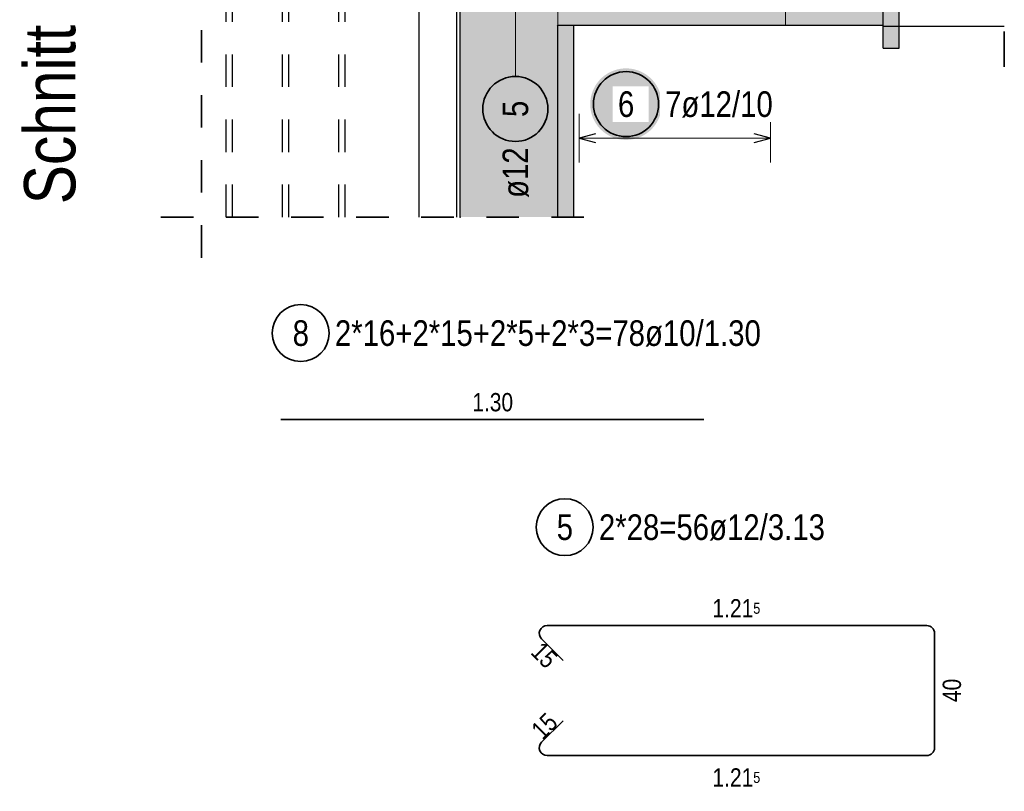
# Model space of a CAD drawing. Header units: millimetres. Extents: x -80 to 34, y 0 to 18.
# Tile 121 of 135: x 6.77 to 9.79, y 7.75 to 10.12. Entities that reach past the tile are written whole.
import ezdxf

# ---------------------------------------------------------------- set-up
doc = ezdxf.new("R2010")
doc.units = ezdxf.units.MM
doc.linetypes.add('HIDDEN', pattern=[0.375, 0.25, -0.125])
doc.layers.add('Geschnittene Kanten', color=7, linetype='Continuous', lineweight=20)
doc.layers.add('Schraffuren', color=7, linetype='Continuous', lineweight=20)
doc.styles.add('Arial Narrow', font='ARIALN.TTF')
doc.linetypes.add('STRAKON_Linetype_13', pattern='A,15,[130,ltypeshp.shx,S=1.875,R=-30,X=0,Y=0],-1.875,[130,ltypeshp.shx,S=1.875,R=-30,X=0,Y=0]', length=16.875)

msp = doc.modelspace()

# ---------------------------------------------------------------- hatches: boundary and pattern name
at = {"lineweight": 25, "true_color": 0xcef2bf}
for points in [[(9.420262, 10.102671), (9.420262, 12.802676), (9.120262, 12.802676), (9.120262, 10.102671)], [(8.120263, 9.512779), (8.420262, 9.512779), (8.420263, 10.602671), (8.120263, 10.602671)], [(8.420262, 10.102671), (9.120262, 10.102671), (9.120262, 10.602671), (8.420263, 10.602671)]]:
    msp.add_hatch(color=254, dxfattribs=at).paths.add_polyline_path(points)
at = {"lineweight": 25, "true_color": 0xffffff}
msp.add_hatch(color=7, dxfattribs=at).paths.add_polyline_path([(8.7403, 9.860029), (8.740233, 9.863868), (8.740032, 9.867703), (8.739697, 9.871528), (8.739229, 9.875339), (8.738629, 9.879131), (8.737896, 9.8829), (8.737032, 9.886641), (8.736039, 9.89035), (8.734916, 9.894021), (8.733666, 9.897652), (8.73229, 9.901236), (8.73079, 9.90477), (8.729167, 9.90825), (8.727424, 9.911671), (8.725563, 9.915029), (8.723585, 9.918321), (8.721494, 9.921541), (8.719292, 9.924686), (8.716981, 9.927752), (8.714565, 9.930736), (8.712046, 9.933634), (8.709427, 9.936442), (8.706712, 9.939157), (8.703904, 9.941775), (8.701006, 9.944294), (8.698023, 9.946711), (8.694956, 9.949021), (8.691811, 9.951224), (8.688591, 9.953315), (8.6853, 9.955292), (8.681942, 9.957154), (8.678521, 9.958897), (8.675041, 9.960519), (8.671507, 9.96202), (8.667922, 9.963396), (8.664292, 9.964646), (8.66062, 9.965768), (8.656911, 9.966762), (8.65317, 9.967626), (8.649401, 9.968358), (8.645609, 9.968959), (8.641798, 9.969427), (8.637973, 9.969762), (8.634139, 9.969962), (8.6303, 9.970029), (8.626461, 9.969962), (8.622627, 9.969762), (8.618802, 9.969427), (8.614991, 9.968959), (8.611199, 9.968358), (8.60743, 9.967626), (8.603688, 9.966762), (8.59998, 9.965768), (8.596308, 9.964646), (8.592678, 9.963396), (8.589093, 9.96202), (8.585559, 9.960519), (8.582079, 9.958897), (8.578658, 9.957154), (8.5753, 9.955292), (8.572009, 9.953315), (8.568789, 9.951224), (8.565643, 9.949021), (8.562577, 9.946711), (8.559593, 9.944294), (8.556695, 9.941775), (8.553887, 9.939157), (8.551172, 9.936442), (8.548554, 9.933634), (8.546035, 9.930736), (8.543619, 9.927752), (8.541308, 9.924686), (8.539106, 9.921541), (8.537015, 9.918321), (8.535037, 9.915029), (8.533176, 9.911671), (8.531432, 9.90825), (8.52981, 9.90477), (8.52831, 9.901236), (8.526934, 9.897652), (8.525684, 9.894021), (8.524561, 9.89035), (8.523567, 9.886641), (8.522704, 9.8829), (8.521971, 9.879131), (8.52137, 9.875339), (8.520902, 9.871528), (8.520568, 9.867703), (8.520367, 9.863868), (8.5203, 9.860029), (8.520367, 9.856191), (8.520568, 9.852356), (8.520902, 9.848531), (8.52137, 9.84472), (8.521971, 9.840928), (8.522704, 9.837159), (8.523567, 9.833418), (8.524561, 9.829709), (8.525684, 9.826038), (8.526934, 9.822407), (8.52831, 9.818823), (8.52981, 9.815288), (8.531432, 9.811809), (8.533176, 9.808388), (8.535037, 9.805029), (8.537015, 9.801738), (8.539106, 9.798518), (8.541308, 9.795373), (8.543619, 9.792307), (8.546035, 9.789323), (8.548554, 9.786425), (8.551172, 9.783617), (8.553887, 9.780902), (8.556695, 9.778284), (8.559593, 9.775765), (8.562577, 9.773348), (8.565643, 9.771038), (8.568789, 9.768835), (8.572009, 9.766744), (8.5753, 9.764767), (8.578658, 9.762905), (8.582079, 9.761162), (8.585559, 9.759539), (8.589093, 9.758039), (8.592678, 9.756663), (8.596308, 9.755413), (8.59998, 9.754291), (8.603688, 9.753297), (8.60743, 9.752433), (8.611199, 9.751701), (8.614991, 9.7511), (8.618802, 9.750632), (8.622627, 9.750297), (8.626461, 9.750096), (8.6303, 9.750029), (8.634139, 9.750096), (8.637973, 9.750297), (8.641798, 9.750632), (8.645609, 9.7511), (8.649401, 9.751701), (8.65317, 9.752433), (8.656911, 9.753297), (8.66062, 9.754291), (8.664292, 9.755413), (8.667922, 9.756663), (8.671507, 9.758039), (8.675041, 9.759539), (8.678521, 9.761162), (8.681942, 9.762905), (8.6853, 9.764767), (8.688591, 9.766744), (8.691811, 9.768835), (8.694956, 9.771038), (8.698023, 9.773348), (8.701006, 9.775765), (8.703904, 9.778284), (8.706712, 9.780902), (8.709427, 9.783617), (8.712046, 9.786425), (8.714565, 9.789323), (8.716981, 9.792307), (8.719292, 9.795373), (8.721494, 9.798518), (8.723585, 9.801738), (8.725563, 9.805029), (8.727424, 9.808388), (8.729167, 9.811809), (8.73079, 9.815288), (8.73229, 9.818823), (8.733666, 9.822407), (8.734916, 9.826038), (8.736039, 9.829709), (8.737032, 9.833418), (8.737896, 9.837159), (8.738629, 9.840928), (8.739229, 9.84472), (8.739697, 9.848531), (8.740032, 9.852356)])
at = {"layer": 'Schraffuren', "lineweight": 25, "true_color": 0xeaffea}
for points in [[(9.470262, 10.03196), (9.470262, 12.873387), (9.420262, 12.873387), (9.420262, 10.03196)], [(8.420262, 9.512779), (8.470262, 9.512779), (8.470262, 10.102671), (8.420262, 10.102671)]]:
    msp.add_hatch(color=7, dxfattribs=at).paths.add_polyline_path(points)

# ---------------------------------------------------------------- linework, layer by layer
at = {"color": 2, "linetype": 'HIDDEN', "lineweight": 35, "ltscale": 0.25}
for p, q in [((9.792955, 9.9837), (9.792955, 11.105245)), ((7.325991, 9.387779), (7.325991, 10.902673)), ((9.792955, 9.975245), (9.792955, 10.2337)), ((7.200991, 9.512779), (8.595262, 9.512779))]:
    msp.add_line(p, q, dxfattribs=at)
at = {"color": 6, "linetype": 'STRAKON_Linetype_13', "lineweight": 13, "ltscale": 0.01}
for p, q in [((8.420263, 10.602671), (8.420262, 10.102671)), ((9.120262, 10.602671), (9.120262, 10.102671))]:
    msp.add_line(p, q, dxfattribs=at)
at = {"color": 3, "linetype": 'HIDDEN', "lineweight": 25, "ltscale": 0.25}
for p, q in [((7.401263, 9.512779), (7.401263, 10.387673)), ((7.421263, 9.512779), (7.421263, 10.387673)), ((7.574263, 9.512779), (7.574263, 10.387673)), ((7.594263, 9.512779), (7.594263, 10.387673)), ((7.747263, 9.512779), (7.747263, 10.387673)), ((7.767263, 9.512779), (7.767263, 10.387673)), ((9.420262, 10.100245), (9.470262, 10.100245))]:
    msp.add_line(p, q, dxfattribs=at)
at = {"color": 3, "linetype": 'Continuous', "lineweight": 25}
for p, q in [((7.99417, 9.512779), (7.99417, 10.387673)), ((8.110263, 9.512779), (8.110263, 10.387673)), ((9.470262, 10.100245), (9.792955, 10.100245)), ((8.536262, 9.76866), (8.486262, 9.755263)), ((8.486262, 9.755263), (8.536262, 9.741865)), ((9.074261, 9.755263), (9.024261, 9.76866)), ((9.024261, 9.741865), (9.074261, 9.755263))]:
    msp.add_line(p, q, dxfattribs=at)
at = {"color": 5, "linetype": 'Continuous', "lineweight": 18}
for p, q in [((8.290126, 9.94519), (8.290126, 10.175245)), ((8.486262, 9.830263), (8.486262, 9.680263)), ((9.074261, 9.680263), (9.074261, 9.830263)), ((8.486262, 9.755263), (9.074261, 9.755263))]:
    msp.add_line(p, q, dxfattribs=at)
at = {"color": 2, "linetype": 'Continuous', "lineweight": 35}
for p, q in [((8.38759, 8.256436), (9.55459, 8.256436)), ((9.57859, 8.232436), (9.57859, 7.880436)), ((8.4367, 8.149386), (8.37062, 8.215466)), ((8.37062, 7.897407), (8.4367, 7.963487)), ((9.55459, 7.856436), (8.38759, 7.856436))]:
    msp.add_line(p, q, dxfattribs=at)
at = {"color": 9, "linetype": 'Continuous', "lineweight": 0}
for centre in [(8.420262, 10.100245), (8.120263, 9.512779)]:
    msp.add_circle(centre, 0.00111, dxfattribs=at)
at = {"color": 2, "linetype": 'Continuous', "lineweight": 35}
for centre, radius in [((8.6303, 9.860029), 0.1), ((8.290126, 9.84519), 0.1), ((8.441997, 8.558951), 0.0875)]:
    msp.add_circle(centre, radius, dxfattribs=at)
for centre, start, end in [((8.38759, 8.232436), 90, 225), ((9.55459, 8.232436), 0, 90), ((8.38759, 7.880436), 135, 270), ((9.55459, 7.880436), 270, 0)]:
    msp.add_arc(centre, 0.024, start, end, dxfattribs=at)
at = {"layer": 'Geschnittene Kanten', "color": 3, "linetype": 'Continuous', "lineweight": 25}
for p, q in [((9.470262, 10.03196), (9.470262, 12.873387)), ((9.420262, 10.102671), (9.420262, 12.802676)), ((8.120262, 9.512779), (8.120262, 10.602671)), ((8.420262, 9.512779), (8.420262, 10.102671)), ((8.420262, 10.102671), (9.120262, 10.102671)), ((8.470262, 9.512779), (8.470262, 10.102671)), ((9.120262, 10.102671), (9.420262, 10.102671)), ((9.420262, 10.03196), (9.420262, 10.102671)), ((9.420262, 10.03196), (9.470262, 10.03196))]:
    msp.add_line(p, q, dxfattribs=at)
at = {"layer": 'Schraffuren', "color": 2, "linetype": 'Continuous', "lineweight": 35}
msp.add_line((8.869666, 8.890285), (7.569666, 8.890285), dxfattribs=at)
msp.add_circle((7.63052, 9.155816), 0.0875, dxfattribs=at)

# ---------------------------------------------------------------- texts
at = {"color": 1, "lineweight": 70, "style": 'Arial Narrow'}
msp.add_text('Schnitt B - B   M. 1:25', height=0.1575, rotation=90, dxfattribs=at).set_placement((6.937762, 9.552343))
at = {"color": 2, "lineweight": 35, "char_height": 0.07875, "attachment_point": 1, "rotation": 90, "line_spacing_factor": 0.9, "style": 'Arial Narrow'}
for s, insert in [('5', (8.250751, 9.820383)), ('ø12', (8.250751, 9.571627))]:
    msp.add_mtext(s, dxfattribs=dict(at, insert=insert))
at = {"color": 2, "lineweight": 35, "char_height": 0.07875, "attachment_point": 1, "line_spacing_factor": 0.9, "style": 'Arial Narrow'}
for s, insert in [('5', (8.41719, 8.598326)), ('2*28=56ø12/3.13', (8.546997, 8.598326))]:
    msp.add_mtext(s, dxfattribs=dict(at, insert=insert))
at = {"color": 3, "lineweight": 25, "char_height": 0.05625, "attachment_point": 1, "line_spacing_factor": 0.9, "style": 'Arial Narrow'}
for insert in [(8.895926, 8.337686), (8.895926, 7.817374)]:
    msp.add_mtext('1.21{\\A1;\\H.6x;\\S5;}', dxfattribs=dict(at, insert=insert))
for s, insert, rotation in [('15', (8.373888, 8.210784), 315), ('40', (9.60359, 8.020999), 90), ('15', (8.334113, 7.941864), 45)]:
    msp.add_mtext(s, dxfattribs=dict(at, insert=insert, rotation=rotation))
at = {"layer": 'Schraffuren', "color": 2, "lineweight": 35, "char_height": 0.07875, "attachment_point": 1, "line_spacing_factor": 0.9, "style": 'Arial Narrow'}
for s, insert in [('2*16+2*15+2*5+2*3=78ø10/1.30', (7.73552, 9.195191)), ('8', (7.605713, 9.195191))]:
    msp.add_mtext(s, dxfattribs=dict(at, insert=insert))
at = {"layer": 'Schraffuren', "color": 3, "lineweight": 25, "insert": (8.157791, 8.971535), "char_height": 0.05625, "attachment_point": 1, "line_spacing_factor": 0.9, "style": 'Arial Narrow'}
msp.add_mtext('1.30', dxfattribs=at)

# ---------------------------------------------------------------- next in the draw order: texts
at = {"color": 2, "lineweight": 35, "char_height": 0.07875, "attachment_point": 1, "line_spacing_factor": 0.9, "style": 'Arial Narrow', "bg_fill": 3, "box_fill_scale": 1.2, "bg_fill_color": 256, "bg_fill_true_color": 13158600, "bg_fill_transparency": 0}
for s, insert in [('6', (8.605494, 9.899404)), ('7ø12/10', (8.7503, 9.899404))]:
    msp.add_mtext(s, dxfattribs=dict(at, insert=insert))

doc.saveas('drawing.dxf')
